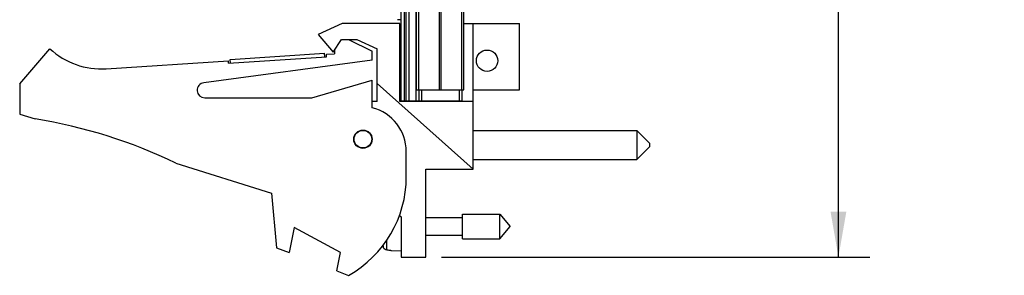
# Model space of a CAD drawing. Header units: inches. Extents: x 0.2 to 16.8, y 0.1 to 10.8.
# Tile 2 of 10: x 6.9 to 10.8, y 2.8 to 3.8. Entities that reach past the tile are written whole.
import ezdxf

# ---------------------------------------------------------------- set-up
doc = ezdxf.new("R2010")
doc.units = ezdxf.units.IN
doc.header["$LTSCALE"] = 0.935
doc.header["$MEASUREMENT"] = 0
doc.layers.get('0').update_dxf_attribs({"linetype": 'CONTINUOUS'})
doc.layers.add('DIMENSIONS', color=7, linetype='CONTINUOUS')
doc.styles.get("Standard").update_dxf_attribs({"font": 'txt', "width": 0.8})
doc.dimstyles.new('DIMSTYLE_2', dxfattribs={"dimtxt": 0.125, "dimasz": 0.18, "dimexe": 0.18, "dimexo": 0.0625, "dimgap": 0.09, "dimtad": 0, "dimtih": 1, "dimtoh": 1, "dimdec": 3, "dimzin": 4, "dimdsep": 46, "dimtxsty": 'STANDARD', "dimblk": '_FILLED', "dimblk1": '_FILLED', "dimblk2": '_FILLED', "dimcen": 0.09, "dimadec": 0, "dimazin": 0, "dimtp": 0.001, "dimtm": 0.001, "dimtfac": 1, "dimtdec": 3, "dimtofl": 0, "dimtmove": 0, "dimatfit": 3, "dimldrblk": '_FILLED', "dimfxl": 1, "dimtolj": 1, "dimtzin": 4, "dimarcsym": 0})

# ---------------------------------------------------------------- blocks, each defined once
blk = doc.blocks.new('_FILLED')
at = {"color": 0, "linetype": 'BYBLOCK'}
blk.add_solid([(0, 0), (-1, 0.174), (-1, -0.174)], dxfattribs=at)
blk = doc.blocks.new('*D11')
at = {"layer": 'DIMENSIONS', "color": 2, "linetype": 'CONTINUOUS'}
for p, q in [((8.5846, 7.9424), (10.2881, 7.9424)), ((10.1631, 7.9424), (10.1631, 5.8419)), ((10.1631, 2.8775), (10.1631, 5.5919)), ((8.5876, 2.8775), (10.2881, 2.8775))]:
    blk.add_line(p, q, dxfattribs=at)
at = {"layer": 'DIMENSIONS', "color": 2, "linetype": 'CONTINUOUS', "xscale": 0.18, "yscale": 0.18, "zscale": 0.18}
for p, rotation in [((10.1631, 7.9424), 90), ((10.1631, 2.8775), 270)]:
    blk.add_blockref('_FILLED', p, dxfattribs=dict(at, rotation=rotation))
at = {"layer": 'DIMENSIONS', "color": 2, "linetype": 'CONTINUOUS', "width": 0.8}
for s, p in [('[', (10.0756, 5.6544)), (']', (10.7756, 5.6544)), ('5.065', (9.4506, 5.6544)), ('128.65', (10.1756, 5.6544))]:
    blk.add_text(s, height=0.125, dxfattribs=at).set_placement(p)

msp = doc.modelspace()

# ---------------------------------------------------------------- linework, layer by layer
at = {"color": 7, "linetype": 'CONTINUOUS'}
for p, q in [((8.4271, 3.4994), (8.4271, 7.9424)), ((8.4391, 7.9424), (8.4391, 3.4994)), ((8.4451, 7.9424), (8.4451, 3.4994)), ((8.4571, 7.9424), (8.4571, 3.4994)), ((8.4863, 3.4994), (8.4863, 7.9424)), ((8.4881, 3.5424), (8.4881, 7.5424)), ((8.4971, 3.5424), (8.4971, 7.5424)), ((8.579, 3.5424), (8.579, 7.5424)), ((8.5852, 3.5424), (8.5852, 7.5424)), ((8.6672, 3.5424), (8.6672, 7.5424)), ((8.6761, 3.5424), (8.6761, 7.5424)), ((8.1921, 3.8065), (8.0971, 3.7635)), ((8.4221, 3.8065), (8.1921, 3.8065)), ((8.4121, 3.8224), (8.4271, 3.8224)), ((8.4221, 3.4965), (8.4221, 3.8065)), ((8.6761, 3.8065), (8.8971, 3.8065)), ((8.7131, 3.2275), (8.7131, 3.8065)), ((8.8971, 3.5435), (8.8971, 3.8065)), ((8.0971, 3.7635), (8.1571, 3.6935)), ((8.1571, 3.6935), (8.1903, 3.7435)), ((8.1903, 3.7435), (8.2503, 3.7435)), ((8.2181, 3.7435), (8.3121, 3.6965)), ((8.2503, 3.7435), (8.3321, 3.7065)), ((6.9121, 3.5665), (7.0321, 3.7065)), ((7.7482, 3.6644), (8.1224, 3.6889)), ((8.1233, 3.6739), (8.1224, 3.6889)), ((8.1302, 3.6844), (8.1621, 3.6865)), ((8.1308, 3.6744), (8.1302, 3.6844)), ((8.1621, 3.701), (8.1621, 3.6865)), ((8.3121, 3.6615), (8.3121, 3.6965)), ((8.3321, 3.4965), (8.3321, 3.7065)), ((7.2557, 3.6271), (7.741, 3.6589)), ((8.3121, 3.6615), (7.6431, 3.5712)), ((7.7417, 3.6489), (7.741, 3.6589)), ((7.7417, 3.6489), (8.1308, 3.6744)), ((7.7492, 3.6494), (7.7482, 3.6644)), ((6.9121, 3.5665), (6.9121, 3.4465)), ((8.0721, 3.5115), (8.3121, 3.5815)), ((8.3121, 3.4715), (8.3121, 3.5815)), ((8.7131, 3.2275), (8.3321, 3.5681)), ((8.4881, 3.5424), (8.6761, 3.5424)), ((8.4971, 3.5424), (8.4971, 3.4994)), ((8.5071, 3.5424), (8.5071, 3.4994)), ((8.6571, 3.5424), (8.6571, 3.4994)), ((8.6671, 3.5424), (8.6671, 3.4994)), ((8.7131, 3.5435), (8.8971, 3.5435)), ((7.6471, 3.5115), (8.0721, 3.5115)), ((8.3321, 3.4965), (8.3121, 3.4965)), ((8.7131, 3.4965), (8.4221, 3.4965)), ((8.4271, 3.4994), (8.6671, 3.4994)), ((8.5271, 3.4994), (8.5271, 3.4965)), ((6.9121, 3.4465), (6.9741, 3.427)), ((8.7131, 3.3813), (9.3631, 3.3813)), ((9.3631, 3.3813), (9.4131, 3.3313)), ((9.3631, 3.3813), (9.3631, 3.2663)), ((9.4131, 3.3313), (9.4131, 3.3163)), ((8.4471, 3.1965), (8.4471, 3.2972)), ((9.3631, 3.2663), (9.4131, 3.3163)), ((7.5321, 3.2512), (7.9121, 3.1315)), ((8.7131, 3.2663), (9.3631, 3.2663)), ((8.5251, 3.2275), (8.7131, 3.2275)), ((8.5251, 2.8775), (8.5251, 3.2275)), ((7.9121, 3.1315), (7.9321, 2.9145)), ((8.4193, 3.044), (8.4271, 3.0375)), ((8.4271, 3.0375), (8.4271, 2.8775)), ((8.5251, 3.0345), (8.6708, 3.0345)), ((8.6708, 3.0487), (8.8189, 3.0487)), ((8.6708, 2.9503), (8.6708, 3.0487)), ((8.8189, 3.0487), (8.8602, 2.9995)), ((8.8189, 2.9503), (8.8189, 3.0487)), ((8.0021, 2.9953), (7.9821, 2.8953)), ((8.1861, 2.8953), (8.0021, 2.9953)), ((8.8189, 2.9503), (8.8602, 2.9995)), ((8.37, 2.9058), (8.37, 2.9452)), ((8.5251, 2.9645), (8.6708, 2.9645)), ((8.6708, 2.9503), (8.8189, 2.9503)), ((7.9321, 2.9145), (7.9821, 2.8953)), ((8.1715, 2.8224), (8.1861, 2.8953)), ((8.3557, 2.9174), (8.3557, 2.9263)), ((8.3858, 2.9048), (8.3858, 2.9038)), ((8.3858, 2.9038), (8.4271, 2.9015)), ((8.4271, 2.8775), (8.5251, 2.8775)), ((8.1715, 2.8224), (8.2181, 2.8045))]:
    msp.add_line(p, q, dxfattribs=at)
for centre, radius in [((8.7681, 3.6589), 0.0425), ((8.2751, 3.3465), 0.0365), ((8.2751, 3.3465), 0.035)]:
    msp.add_circle(centre, radius, dxfattribs=at)
for centre, radius, start, end in [((8.4271, 3.6551), 0.0806, 90, 93.559), ((7.2361, 3.9265), 0.3, 227.1666, 273.7467), ((7.6471, 3.5415), 0.03, 97.6845, 270), ((8.4271, 3.6194), 0.0806, 266.441, 270), ((8.2671, 3.2972), 0.18, 0, 75.5225), ((6.6508, 1.427), 2.026, 64.2145, 80.8167), ((7.9971, 3.1965), 0.45, 299.4136, 360), ((8.6574, 2.9995), 0.3127, 193.9238, 195.2119)]:
    msp.add_arc(centre, radius, start, end, dxfattribs=at)
for points in [[(8.3565, 2.9151), (8.3562, 2.9159), (8.3559, 2.9167), (8.3557, 2.9174)], [(8.37, 2.9058), (8.3691, 2.9058), (8.3683, 2.9059), (8.3675, 2.9061)], [(8.37, 2.9058), (8.3726, 2.9056), (8.3752, 2.9055), (8.3779, 2.9053)], [(8.3779, 2.9053), (8.3805, 2.9052), (8.3831, 2.905), (8.3858, 2.9048)]]:
    msp.add_open_spline(points, degree=3, dxfattribs=at)
msp.add_open_spline([(8.3675, 2.9061), (8.3667, 2.9063), (8.3652, 2.9068), (8.3629, 2.9078), (8.3609, 2.9093), (8.3591, 2.911), (8.3576, 2.9129), (8.3569, 2.9144), (8.3565, 2.9151)], degree=3, knots=[0, 0, 0, 0, 0.166738, 0.333466, 0.500166, 0.666798, 0.833406, 1, 1, 1, 1], dxfattribs=at)

# ---------------------------------------------------------------- dimensions: what is measured, and where the dimension line sits
at = {"layer": 'DIMENSIONS', "color": 2, "linetype": 'CONTINUOUS'}
dim = msp.add_linear_dim(base=(10.1631, 7.9424), p1=(8.5876, 2.8775), p2=(8.5846, 7.9424), angle=90, dimstyle='DIMSTYLE_2', dxfattribs=at)
dim.commit()
dim.dimension.update_dxf_attribs({"geometry": '*D11', "text_midpoint": (10.1631, 5.7169), "dimtype": 160})

doc.saveas('drawing.dxf')
